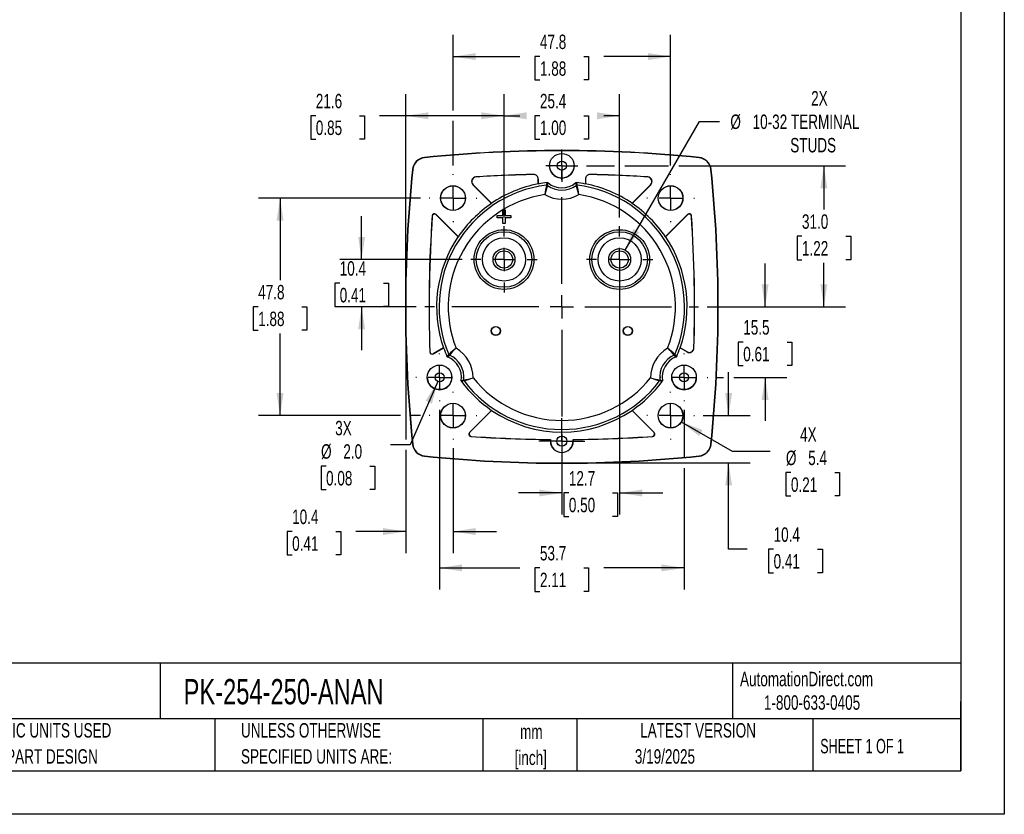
# Model space of a CAD drawing. Header units: millimetres. Extents: x 0 to 419, y 0 to 324.
# Tile 8 of 13: x 203 to 419, y 0 to 175. Entities that reach past the tile are written whole.
import ezdxf

# ---------------------------------------------------------------- set-up
doc = ezdxf.new("R2010")
doc.units = ezdxf.units.MM
doc.header["$LTSCALE"] = 1.5
doc.linetypes.add('CENTERX2', pattern=[20.32, 12.7, -2.54, 2.54, -2.54])
doc.layers.add('CENTER', color=40, linetype='CENTERX2')
doc.layers.add('DIMENSIONS', color=140, linetype='Continuous', lineweight=25)
doc.layers.add('TEXT', color=140, linetype='Continuous', lineweight=25)
doc.styles.add('SLDTEXTSTYLE0', font='TXT', dxfattribs={"width": 0.7})
doc.styles.add('SLDTEXTSTYLE1', font='TXT', dxfattribs={"width": 0.65})
doc.dimstyles.new('SLDDIMSTYLE0', dxfattribs={"dimtxt": 3.237012, "dimasz": 4.953, "dimexe": 0, "dimexo": 0.0625, "dimgap": 0.809253, "dimtad": 0, "dimtih": 1, "dimtoh": 1, "dimrnd": 1e-09, "dimzin": 12, "dimdsep": 46, "dimtxsty": 'SLDTEXTSTYLE0', "dimsah": 1, "dimcen": 0.09, "dimadec": 0, "dimazin": 3, "dimtfac": 1, "dimtofl": 0, "dimtmove": 0, "dimatfit": 3, "dimfxl": 0, "dimfrac": 2, "dimtolj": 1, "dimtzin": 12, "dimarcsym": 0})
doc.dimstyles.new('SLDDIMSTYLE2', dxfattribs={"dimtxt": 3.237012, "dimasz": 4.953, "dimexe": 0, "dimexo": 0.0625, "dimgap": 0.809253, "dimtad": 0, "dimtih": 1, "dimtoh": 1, "dimrnd": 1e-09, "dimzin": 12, "dimdsep": 46, "dimtxsty": 'SLDTEXTSTYLE0', "dimsah": 1, "dimcen": 0.09, "dimadec": 0, "dimazin": 3, "dimtfac": 1, "dimtmove": 0, "dimatfit": 0, "dimfxl": 0, "dimfrac": 2, "dimtolj": 1, "dimtzin": 12, "dimarcsym": 0})
doc.dimstyles.new('SLDDIMSTYLE4', dxfattribs={"dimtxt": 3.237012, "dimasz": 4.953, "dimexe": 0, "dimexo": 0.0625, "dimgap": 0.809253, "dimtad": 0, "dimtih": 1, "dimtoh": 1, "dimrnd": 1e-09, "dimzin": 4, "dimdsep": 46, "dimtxsty": 'SLDTEXTSTYLE0', "dimsah": 1, "dimcen": 0.09, "dimadec": 0, "dimazin": 1, "dimtfac": 1, "dimtofl": 0, "dimtmove": 0, "dimatfit": 3, "dimfxl": 0, "dimfrac": 2, "dimtolj": 1, "dimtzin": 12, "dimarcsym": 0})
doc.dimstyles.new('SLDDIMSTYLE5', dxfattribs={"dimtxt": 3.237012, "dimasz": 4.953, "dimexe": 0, "dimexo": 0.0625, "dimgap": 0.809253, "dimtad": 0, "dimtih": 1, "dimtoh": 1, "dimrnd": 1e-09, "dimzin": 12, "dimdsep": 46, "dimtxsty": 'SLDTEXTSTYLE0', "dimsah": 1, "dimcen": 0, "dimadec": 0, "dimazin": 3, "dimtfac": 1, "dimtofl": 0, "dimtmove": 0, "dimatfit": 3, "dimfxl": 0, "dimfrac": 2, "dimtolj": 1, "dimtzin": 12, "dimarcsym": 0})
doc.dimstyles.new('SLDDIMSTYLE6', dxfattribs={"dimtxt": 3.237012, "dimasz": 4.953, "dimexe": 0, "dimexo": 0.0625, "dimgap": 0.809253, "dimtad": 0, "dimtih": 1, "dimtoh": 1, "dimrnd": 1e-09, "dimzin": 12, "dimdsep": 46, "dimtxsty": 'SLDTEXTSTYLE0', "dimsah": 1, "dimcen": 0, "dimadec": 0, "dimazin": 3, "dimtfac": 1, "dimtofl": 0, "dimtmove": 0, "dimatfit": 3, "dimfxl": 0, "dimfrac": 2, "dimtolj": 1, "dimtzin": 12, "dimarcsym": 0})
doc.dimstyles.new('SLDDIMSTYLE7', dxfattribs={"dimtxt": 3.237012, "dimasz": 4.953, "dimexe": 0, "dimexo": 0.0625, "dimgap": 0.809253, "dimtad": 0, "dimtih": 1, "dimtoh": 1, "dimrnd": 1e-09, "dimzin": 4, "dimdsep": 46, "dimtxsty": 'SLDTEXTSTYLE0', "dimsah": 1, "dimcen": 0, "dimadec": 0, "dimazin": 1, "dimtfac": 1, "dimtofl": 0, "dimtmove": 0, "dimatfit": 3, "dimfxl": 0, "dimfrac": 2, "dimtolj": 1, "dimtzin": 12, "dimarcsym": 0})

# ---------------------------------------------------------------- blocks, each defined once
blk = doc.blocks.new('SW_NOTE_0_1')
at = {"layer": 'TEXT', "color": 0, "linetype": 'CENTERX2', "lineweight": 18, "char_height": 3.175, "attachment_point": 2, "style": 'SLDTEXTSTYLE0'}
for s, insert in [('mm', (4.27, 4.09)), ('[inch]', (4.14, -1.64))]:
    blk.add_mtext(s, dxfattribs=dict(at, insert=insert))
blk = doc.blocks.new('SW_NOTE_0_2')
at = {"layer": 'TEXT', "color": 0, "linetype": 'CENTERX2', "lineweight": 18, "char_height": 3.175, "attachment_point": 1, "style": 'SLDTEXTSTYLE0'}
for s, insert in [('UNLESS OTHERWISE', (0, 4.09)), ('SPECIFIED UNITS ARE:', (0, -1.64))]:
    blk.add_mtext(s, dxfattribs=dict(at, insert=insert))
blk = doc.blocks.new('SW_NOTE_0_6')
at = {"layer": 'TEXT', "color": 0, "linetype": 'CENTERX2', "lineweight": 18, "char_height": 3.175, "attachment_point": 1, "style": 'SLDTEXTSTYLE0'}
for s, insert in [('METRIC UNITS USED', (0, 4.09)), ('FOR PART DESIGN', (0, -1.64))]:
    blk.add_mtext(s, dxfattribs=dict(at, insert=insert))
blk = doc.blocks.new('_D_11')
at = {"layer": 'DIMENSIONS'}
for p, q in [((335.8, 124), (352.11, 152.25)), ((352.11, 152.25), (356.54, 152.25))]:
    blk.add_line(p, q, dxfattribs=at)
blk.add_solid([(335.8, 124), (338.93, 127.91), (337.61, 128.67)], dxfattribs=at)
at = {"layer": 'DIMENSIONS', "char_height": 3.175, "attachment_point": 1, "style": 'SLDTEXTSTYLE0'}
for s, insert in [('2X', (376.67, 158.92)), ('%%c', (358.92, 153.77)), ('10-32 TERMINAL', (363.81, 153.77)), ('STUDS', (372.08, 148.63))]:
    blk.add_mtext(s, dxfattribs=dict(at, insert=insert))
blk = doc.blocks.new('_D_12')
at = {"layer": 'DIMENSIONS'}
for p, q in [((298, 154.64), (298, 171.27)), ((345.8, 142.58), (345.8, 171.27)), ((298, 166.51), (312.7, 166.51)), ((317.09, 166.51), (316, 166.51)), ((316, 166.51), (316, 161.37)), ((326.71, 166.51), (327.79, 166.51)), ((327.79, 166.51), (327.79, 161.37)), ((345.8, 166.51), (331.09, 166.51)), ((316, 161.37), (317.09, 161.37)), ((327.79, 161.37), (326.71, 161.37)), ((298, 142.58), (298, 152.36))]:
    blk.add_line(p, q, dxfattribs=at)
for points in [[(298, 166.51), (302.95, 165.75), (302.95, 167.27)], [(345.8, 166.51), (340.84, 167.27), (340.84, 165.75)]]:
    blk.add_solid(points, dxfattribs=at)
at = {"layer": 'DIMENSIONS', "char_height": 3.175, "attachment_point": 1, "style": 'SLDTEXTSTYLE0'}
for s, insert in [('47.8', (317.09, 171.33)), ('1.88', (317.09, 165.46))]:
    blk.add_mtext(s, dxfattribs=dict(at, insert=insert))
blk = doc.blocks.new('_D_13')
at = {"layer": 'DIMENSIONS'}
for p, q in [((358.54, 87.61), (358.54, 97.14)), ((352.96, 87.61), (363.3, 87.61)), ((323.8, 77.21), (363.3, 77.21)), ((358.54, 58.24), (358.54, 77.21)), ((362.59, 58.24), (358.54, 58.24)), ((368.42, 58.24), (367.33, 58.24)), ((367.33, 58.24), (367.33, 53.09)), ((378.04, 58.24), (379.13, 58.24)), ((379.13, 58.24), (379.13, 53.09)), ((367.33, 53.09), (368.42, 53.09)), ((379.13, 53.09), (378.04, 53.09))]:
    blk.add_line(p, q, dxfattribs=at)
for points in [[(358.54, 87.61), (359.3, 92.57), (357.78, 92.57)], [(358.54, 77.21), (357.78, 72.26), (359.3, 72.26)]]:
    blk.add_solid(points, dxfattribs=at)
at = {"layer": 'DIMENSIONS', "char_height": 3.175, "attachment_point": 1, "style": 'SLDTEXTSTYLE0'}
for s, insert in [('10.4', (368.42, 63.06)), ('0.41', (368.42, 57.19))]:
    blk.add_mtext(s, dxfattribs=dict(at, insert=insert))
blk = doc.blocks.new('_D_14')
at = {"layer": 'DIMENSIONS'}
for p, q in [((287.6, 109.61), (287.6, 82.34)), ((287.6, 80.06), (287.6, 57.38)), ((298, 80.45), (298, 57.38)), ((262.65, 62.14), (261.57, 62.14)), ((261.57, 62.14), (261.57, 57)), ((272.27, 62.14), (273.36, 62.14)), ((273.36, 62.14), (273.36, 57)), ((287.6, 62.14), (276.66, 62.14)), ((298, 62.14), (307.52, 62.14)), ((261.57, 57), (262.65, 57)), ((273.36, 57), (272.27, 57))]:
    blk.add_line(p, q, dxfattribs=at)
for points in [[(287.6, 62.14), (282.64, 62.91), (282.64, 61.38)], [(298, 62.14), (302.95, 61.38), (302.95, 62.91)]]:
    blk.add_solid(points, dxfattribs=at)
at = {"layer": 'DIMENSIONS', "char_height": 3.175, "attachment_point": 1, "style": 'SLDTEXTSTYLE0'}
for s, insert in [('10.4', (262.65, 66.96)), ('0.41', (262.65, 61.09))]:
    blk.add_mtext(s, dxfattribs=dict(at, insert=insert))
blk = doc.blocks.new('_D_15')
at = {"layer": 'DIMENSIONS'}
for p, q in [((334.6, 120.02), (334.6, 65.85)), ((321.9, 79.55), (321.9, 65.85)), ((321.9, 70.61), (312.37, 70.61)), ((323.44, 70.61), (322.35, 70.61)), ((322.35, 70.61), (322.35, 65.47)), ((333.06, 70.61), (334.14, 70.61)), ((334.14, 70.61), (334.14, 65.47)), ((334.6, 70.61), (344.12, 70.61)), ((322.35, 65.47), (323.44, 65.47)), ((334.14, 65.47), (333.06, 65.47))]:
    blk.add_line(p, q, dxfattribs=at)
for points in [[(321.9, 70.61), (316.94, 71.37), (316.94, 69.85)], [(334.6, 70.61), (339.55, 69.85), (339.55, 71.37)]]:
    blk.add_solid(points, dxfattribs=at)
at = {"layer": 'DIMENSIONS', "char_height": 3.175, "attachment_point": 1, "style": 'SLDTEXTSTYLE0'}
for s, insert in [('12.7', (323.44, 75.43)), ('0.50', (323.44, 69.56))]:
    blk.add_mtext(s, dxfattribs=dict(at, insert=insert))
blk = doc.blocks.new('_D_16')
at = {"layer": 'DIMENSIONS'}
for p, q in [((290.83, 135.41), (255.23, 135.41)), ((260, 135.41), (260, 117.38)), ((255.19, 111.51), (254.1, 111.51)), ((254.1, 111.51), (254.1, 106.37)), ((264.81, 111.51), (265.89, 111.51)), ((265.89, 111.51), (265.89, 106.37)), ((254.1, 106.37), (255.19, 106.37)), ((265.89, 106.37), (264.81, 106.37)), ((260, 87.61), (260, 105.64)), ((286.45, 87.61), (255.23, 87.61)), ((290.83, 87.61), (288.74, 87.61))]:
    blk.add_line(p, q, dxfattribs=at)
for points in [[(260, 135.41), (259.23, 130.46), (260.76, 130.46)], [(260, 87.61), (260.76, 92.57), (259.23, 92.57)]]:
    blk.add_solid(points, dxfattribs=at)
at = {"layer": 'DIMENSIONS', "char_height": 3.175, "attachment_point": 1, "style": 'SLDTEXTSTYLE0'}
for s, insert in [('47.8', (255.19, 116.33)), ('1.88', (255.19, 110.46))]:
    blk.add_mtext(s, dxfattribs=dict(at, insert=insert))
blk = doc.blocks.new('_D_17')
at = {"layer": 'DIMENSIONS'}
for p, q in [((327.34, 142.52), (333.45, 142.52)), ((335.74, 142.52), (345.35, 142.52)), ((347.63, 142.52), (384.22, 142.52)), ((379.46, 142.52), (379.46, 132.89)), ((374.65, 127.02), (373.57, 127.02)), ((373.57, 127.02), (373.57, 121.87)), ((384.27, 127.02), (385.36, 127.02)), ((385.36, 127.02), (385.36, 121.87)), ((373.57, 121.87), (374.65, 121.87)), ((379.46, 111.51), (379.46, 121.15)), ((385.36, 121.87), (384.27, 121.87)), ((353.86, 111.51), (384.22, 111.51))]:
    blk.add_line(p, q, dxfattribs=at)
for points in [[(379.46, 142.52), (378.7, 137.57), (380.22, 137.57)], [(379.46, 111.51), (380.22, 116.47), (378.7, 116.47)]]:
    blk.add_solid(points, dxfattribs=at)
at = {"layer": 'DIMENSIONS', "char_height": 3.175, "attachment_point": 1, "style": 'SLDTEXTSTYLE0'}
for s, insert in [('31.0', (374.65, 131.84)), ('1.22', (374.65, 125.97))]:
    blk.add_mtext(s, dxfattribs=dict(at, insert=insert))
blk = doc.blocks.new('_D_18')
at = {"layer": 'DIMENSIONS'}
for p, q in [((366.56, 111.51), (366.56, 121.04)), ((353.86, 111.51), (371.32, 111.51)), ((361.75, 103.77), (360.66, 103.77)), ((360.66, 103.77), (360.66, 98.62)), ((371.37, 103.77), (372.45, 103.77)), ((372.45, 103.77), (372.45, 98.62)), ((360.66, 98.62), (361.75, 98.62)), ((372.45, 98.62), (371.37, 98.62)), ((355.89, 96.02), (357.4, 96.02)), ((359.68, 96.02), (371.32, 96.02)), ((366.56, 96.02), (366.56, 86.5))]:
    blk.add_line(p, q, dxfattribs=at)
for points in [[(366.56, 111.51), (367.32, 116.47), (365.79, 116.47)], [(366.56, 96.02), (365.79, 91.07), (367.32, 91.07)]]:
    blk.add_solid(points, dxfattribs=at)
at = {"layer": 'DIMENSIONS', "char_height": 3.175, "attachment_point": 1, "style": 'SLDTEXTSTYLE0'}
for s, insert in [('15.5', (361.75, 108.59)), ('0.61', (361.75, 102.72))]:
    blk.add_mtext(s, dxfattribs=dict(at, insert=insert))
blk = doc.blocks.new('_D_19')
at = {"layer": 'DIMENSIONS'}
for p, q in [((295.05, 88.88), (295.05, 49.39)), ((348.74, 88.88), (348.74, 78.36)), ((348.74, 76.07), (348.74, 49.39)), ((295.05, 54.15), (312.7, 54.15)), ((317.09, 54.15), (316, 54.15)), ((316, 54.15), (316, 49)), ((326.71, 54.15), (327.79, 54.15)), ((327.79, 54.15), (327.79, 49)), ((348.74, 54.15), (331.09, 54.15)), ((316, 49), (317.09, 49)), ((327.79, 49), (326.71, 49))]:
    blk.add_line(p, q, dxfattribs=at)
for points in [[(295.05, 54.15), (300, 53.39), (300, 54.91)], [(348.74, 54.15), (343.79, 54.91), (343.79, 53.39)]]:
    blk.add_solid(points, dxfattribs=at)
at = {"layer": 'DIMENSIONS', "char_height": 3.175, "attachment_point": 1, "style": 'SLDTEXTSTYLE0'}
for s, insert in [('53.7', (317.09, 58.97)), ('2.11', (317.09, 53.1))]:
    blk.add_mtext(s, dxfattribs=dict(at, insert=insert))
blk = doc.blocks.new('_D_20')
at = {"layer": 'DIMENSIONS'}
for p, q in [((277.91, 121.92), (277.91, 131.45)), ((300, 121.92), (273.15, 121.92)), ((273.1, 116.72), (272.02, 116.72)), ((272.02, 116.72), (272.02, 111.57)), ((282.72, 116.72), (283.81, 116.72)), ((283.81, 116.72), (283.81, 111.57)), ((272.02, 111.57), (273.1, 111.57)), ((289.93, 111.51), (273.15, 111.51)), ((277.91, 111.51), (277.91, 101.99)), ((283.81, 111.57), (282.72, 111.57))]:
    blk.add_line(p, q, dxfattribs=at)
for points in [[(277.91, 121.92), (278.67, 126.88), (277.15, 126.88)], [(277.91, 111.51), (277.15, 106.56), (278.67, 106.56)]]:
    blk.add_solid(points, dxfattribs=at)
at = {"layer": 'DIMENSIONS', "char_height": 3.175, "attachment_point": 1, "style": 'SLDTEXTSTYLE0'}
for s, insert in [('10.4', (273.1, 121.54)), ('0.41', (273.1, 115.67))]:
    blk.add_mtext(s, dxfattribs=dict(at, insert=insert))
blk = doc.blocks.new('_D_21')
at = {"layer": 'DIMENSIONS'}
for p, q in [((309.2, 131.12), (309.2, 158.26)), ((334.6, 131.12), (334.6, 158.26)), ((309.2, 153.5), (312.7, 153.5)), ((317.09, 153.5), (316, 153.5)), ((316, 153.5), (316, 148.35)), ((326.71, 153.5), (327.79, 153.5)), ((327.79, 153.5), (327.79, 148.35)), ((334.6, 153.5), (331.09, 153.5)), ((316, 148.35), (317.09, 148.35)), ((327.79, 148.35), (326.71, 148.35))]:
    blk.add_line(p, q, dxfattribs=at)
for points in [[(309.2, 153.5), (314.15, 152.74), (314.15, 154.26)], [(334.6, 153.5), (329.64, 154.26), (329.64, 152.74)]]:
    blk.add_solid(points, dxfattribs=at)
at = {"layer": 'DIMENSIONS', "char_height": 3.175, "attachment_point": 1, "style": 'SLDTEXTSTYLE0'}
for s, insert in [('25.4', (317.09, 158.32)), ('1.00', (317.09, 152.45))]:
    blk.add_mtext(s, dxfattribs=dict(at, insert=insert))
blk = doc.blocks.new('_D_22')
at = {"layer": 'DIMENSIONS'}
for p, q in [((348.15, 86.25), (359.34, 79.8)), ((359.34, 79.8), (367.67, 79.8)), ((372.23, 75.09), (371.14, 75.09)), ((371.14, 75.09), (371.14, 69.95)), ((381.84, 75.09), (382.93, 75.09)), ((382.93, 75.09), (382.93, 69.95)), ((371.14, 69.95), (372.23, 69.95)), ((382.93, 69.95), (381.84, 69.95))]:
    blk.add_line(p, q, dxfattribs=at)
blk.add_solid([(348.15, 86.25), (352.06, 83.12), (352.82, 84.44)], dxfattribs=at)
at = {"layer": 'DIMENSIONS', "char_height": 3.175, "attachment_point": 1, "style": 'SLDTEXTSTYLE0'}
for s, insert in [('4X', (374.24, 85.06)), ('%%c', (371.13, 79.91)), ('5.4', (376.02, 79.91)), ('0.21', (372.23, 74.04))]:
    blk.add_mtext(s, dxfattribs=dict(at, insert=insert))
blk = doc.blocks.new('_D_23')
at = {"layer": 'DIMENSIONS'}
for p, q in [((287.6, 113.42), (287.6, 158.26)), ((309.2, 131.12), (309.2, 158.26)), ((267.85, 153.5), (266.76, 153.5)), ((266.76, 153.5), (266.76, 148.35)), ((277.47, 153.5), (278.56, 153.5)), ((278.56, 153.5), (278.56, 148.35)), ((287.6, 153.5), (281.86, 153.5)), ((309.2, 153.5), (287.6, 153.5)), ((266.76, 148.35), (267.85, 148.35)), ((278.56, 148.35), (277.47, 148.35))]:
    blk.add_line(p, q, dxfattribs=at)
for points in [[(287.6, 153.5), (292.55, 152.74), (292.55, 154.26)], [(309.2, 153.5), (304.24, 154.26), (304.24, 152.74)]]:
    blk.add_solid(points, dxfattribs=at)
at = {"layer": 'DIMENSIONS', "char_height": 3.175, "attachment_point": 1, "style": 'SLDTEXTSTYLE0'}
for s, insert in [('21.6', (267.85, 158.32)), ('0.85', (267.85, 152.45))]:
    blk.add_mtext(s, dxfattribs=dict(at, insert=insert))
blk = doc.blocks.new('_D_24')
at = {"layer": 'DIMENSIONS'}
for p, q in [((294.65, 95.11), (288.6, 81.2)), ((288.6, 81.2), (284.27, 81.2)), ((270.1, 76.5), (269.01, 76.5)), ((269.01, 76.5), (269.01, 71.36)), ((279.72, 76.5), (280.81, 76.5)), ((280.81, 76.5), (280.81, 71.36)), ((269.01, 71.36), (270.1, 71.36)), ((280.81, 71.36), (279.72, 71.36))]:
    blk.add_line(p, q, dxfattribs=at)
blk.add_solid([(294.65, 95.11), (291.97, 90.87), (293.37, 90.26)], dxfattribs=at)
at = {"layer": 'DIMENSIONS', "char_height": 3.175, "attachment_point": 1, "style": 'SLDTEXTSTYLE0'}
for s, insert in [('3X', (272.11, 86.46)), ('%%c', (269, 81.32)), ('2.0', (273.89, 81.32)), ('0.08', (270.1, 75.45))]:
    blk.add_mtext(s, dxfattribs=dict(at, insert=insert))
blk = doc.blocks.new('SW_CENTERMARKSYMBOL_0')
at = {"layer": 'CENTER', "color": 0}
for p, q in [((0, 5.08), (0, 7.29)), ((0, 0), (0, 2.54)), ((-5.08, 0), (-7.29, 0)), ((0, 0), (-2.54, 0)), ((0, 0), (0, -2.54)), ((0, 0), (2.54, 0)), ((5.08, 0), (7.29, 0)), ((0, -5.08), (0, -7.29))]:
    blk.add_line(p, q, dxfattribs=at)
blk = doc.blocks.new('SW_CENTERMARKSYMBOL_1')
at = {"layer": 'CENTER', "color": 0}
for p, q in [((0, 5.08), (0, 7.29)), ((0, 0), (0, 2.54)), ((-5.08, 0), (-7.29, 0)), ((0, 0), (-2.54, 0)), ((0, 0), (0, -2.54)), ((0, 0), (2.54, 0)), ((5.08, 0), (7.29, 0)), ((0, -5.08), (0, -7.29))]:
    blk.add_line(p, q, dxfattribs=at)
blk = doc.blocks.new('SW_CENTERMARKSYMBOL_2')
at = {"layer": 'CENTER', "color": 0}
for p, q in [((0, 5.08), (0, 5.26)), ((0, 0), (0, 2.54)), ((-5.08, 0), (-5.26, 0)), ((0, 0), (-2.54, 0)), ((0, 0), (0, -2.54)), ((0, 0), (2.54, 0)), ((5.08, 0), (5.26, 0)), ((0, -5.08), (0, -5.26))]:
    blk.add_line(p, q, dxfattribs=at)
blk = doc.blocks.new('SW_CENTERMARKSYMBOL_3')
at = {"layer": 'CENTER', "color": 0}
for p, q in [((0, 5.08), (0, 5.26)), ((0, 0), (0, 2.54)), ((-5.08, 0), (-5.26, 0)), ((0, 0), (-2.54, 0)), ((0, 0), (0, -2.54)), ((0, 0), (2.54, 0)), ((5.08, 0), (5.26, 0)), ((0, -5.08), (0, -5.26))]:
    blk.add_line(p, q, dxfattribs=at)
blk = doc.blocks.new('SW_CENTERMARKSYMBOL_4')
at = {"layer": 'CENTER', "color": 0}
for p, q in [((0, 5.08), (0, 5.26)), ((0, 0), (0, 2.54)), ((-5.08, 0), (-5.26, 0)), ((0, 0), (-2.54, 0)), ((0, 0), (0, -2.54)), ((0, 0), (2.54, 0)), ((5.08, 0), (5.26, 0)), ((0, -5.08), (0, -5.26))]:
    blk.add_line(p, q, dxfattribs=at)
blk = doc.blocks.new('SW_CENTERMARKSYMBOL_5')
at = {"layer": 'CENTER', "color": 0}
for p, q in [((0, 5.08), (0, 5.26)), ((0, 0), (0, 2.54)), ((-5.08, 0), (-5.26, 0)), ((0, 0), (-2.54, 0)), ((0, 0), (0, -2.54)), ((0, 0), (2.54, 0)), ((5.08, 0), (5.26, 0)), ((0, -5.08), (0, -5.26))]:
    blk.add_line(p, q, dxfattribs=at)
blk = doc.blocks.new('SW_CENTERMARKSYMBOL_6')
at = {"layer": 'CENTER', "color": 0}
for p, q in [((0, 5.08), (0, 30.06)), ((0, 0), (0, 2.54)), ((-5.08, 0), (-30.06, 0)), ((0, 0), (-2.54, 0)), ((0, 0), (0, -2.54)), ((0, 0), (2.54, 0)), ((5.08, 0), (30.06, 0)), ((0, -5.08), (0, -30.06))]:
    blk.add_line(p, q, dxfattribs=at)
blk = doc.blocks.new('SW_CENTERMARKSYMBOL_7')
at = {"layer": 'CENTER', "color": 0}
for p, q in [((0, 2.54), (0, 3.54)), ((0, 0), (0, 2.54)), ((-2.54, 0), (-3.54, 0)), ((0, 0), (-2.54, 0)), ((0, 0), (0, -2.54)), ((0, 0), (2.54, 0)), ((2.54, 0), (3.54, 0)), ((0, -2.54), (0, -3.54))]:
    blk.add_line(p, q, dxfattribs=at)
blk = doc.blocks.new('SW_CENTERMARKSYMBOL_8')
at = {"layer": 'CENTER', "color": 0}
for p, q in [((0, 5.08), (0, 5.24)), ((0, 0), (0, 2.54)), ((-5.08, 0), (-5.24, 0)), ((0, 0), (-2.54, 0)), ((0, 0), (0, -2.54)), ((0, 0), (2.54, 0)), ((5.08, 0), (5.24, 0)), ((0, -5.08), (0, -5.24))]:
    blk.add_line(p, q, dxfattribs=at)
blk = doc.blocks.new('SW_CENTERMARKSYMBOL_9')
at = {"layer": 'CENTER', "color": 0}
for p, q in [((0, 2.54), (0, 5.06)), ((0, 0), (0, 2.54)), ((-2.54, 0), (-5.06, 0)), ((0, 0), (-2.54, 0)), ((0, 0), (0, -2.54)), ((0, 0), (2.54, 0)), ((2.54, 0), (5.06, 0)), ((0, -2.54), (0, -5.06))]:
    blk.add_line(p, q, dxfattribs=at)
blk = doc.blocks.new('SW_CENTERMARKSYMBOL_10')
at = {"layer": 'CENTER', "color": 0}
for p, q in [((0, 5.08), (0, 5.24)), ((0, 0), (0, 2.54)), ((-5.08, 0), (-5.24, 0)), ((0, 0), (-2.54, 0)), ((0, 0), (0, -2.54)), ((0, 0), (2.54, 0)), ((5.08, 0), (5.24, 0)), ((0, -5.08), (0, -5.24))]:
    blk.add_line(p, q, dxfattribs=at)

msp = doc.modelspace()

# ---------------------------------------------------------------- linework, layer by layer
at = {"color": 7, "linetype": 'Continuous'}
for p, q in [((419.104, 323.854), (419.104, 0.004)), ((419.104, 0.004), (0.004, 0.004))]:
    msp.add_line(p, q, dxfattribs=at)
for p, q in [((291.728, 144.33), (291.735, 144.262)), ((352.065, 144.33), (352.058, 144.262)), ((289.079, 141.681), (289.148, 141.674)), ((315.694, 140.615), (315.675, 140.596)), ((324.616, 142.513), (324.606, 142.746)), ((328.118, 140.596), (328.099, 140.615)), ((354.714, 141.681), (354.645, 141.674)), ((303.062, 140.048), (303.018, 140.065)), ((316.697, 139.596), (316.716, 139.616)), ((316.697, 139.596), (316.697, 138.517)), ((316.705, 138.518), (316.716, 138.499)), ((316.716, 138.499), (316.716, 139.616)), ((318.544, 138.258), (318.695, 138.805)), ((318.723, 138.211), (318.881, 138.751)), ((324.912, 138.751), (325.07, 138.211)), ((325.098, 138.805), (325.249, 138.258)), ((327.077, 139.616), (327.097, 139.596)), ((327.077, 139.616), (327.077, 138.499)), ((327.077, 138.499), (327.088, 138.518)), ((327.097, 139.596), (327.097, 138.517)), ((340.775, 140.065), (340.731, 140.048)), ((302.42, 138.343), (302.376, 138.36)), ((302.376, 138.36), (306.478, 134.258)), ((306.479, 134.284), (302.42, 138.343)), ((341.373, 138.343), (337.314, 134.284)), ((337.315, 134.258), (341.417, 138.36)), ((341.373, 138.343), (341.417, 138.36)), ((306.472, 134.279), (306.478, 134.258)), ((337.315, 134.258), (337.322, 134.279)), ((308.949, 132.81), (308.947, 132.813)), ((308.947, 132.813), (309.447, 132.813)), ((308.947, 131.563), (308.947, 132.813)), ((308.949, 132.81), (309.444, 132.81)), ((308.949, 131.56), (308.949, 132.81)), ((309.447, 132.813), (309.444, 132.81)), ((309.444, 132.81), (309.444, 131.56)), ((309.447, 132.813), (309.447, 131.563)), ((293.419, 131.492), (293.435, 131.449)), ((294.271, 131.811), (294.288, 131.768)), ((299.151, 126.932), (294.271, 131.811)), ((294.288, 131.768), (299.112, 126.943)), ((307.697, 131.063), (307.697, 131.563)), ((307.697, 131.563), (307.699, 131.56)), ((307.697, 131.563), (308.947, 131.563)), ((307.697, 131.063), (307.699, 131.065)), ((308.947, 131.063), (307.697, 131.063)), ((307.699, 131.065), (307.699, 131.56)), ((307.699, 131.56), (308.949, 131.56)), ((308.949, 131.065), (307.699, 131.065)), ((308.947, 131.563), (308.949, 131.56)), ((308.947, 131.063), (308.949, 131.065)), ((308.947, 129.813), (308.947, 131.063)), ((308.947, 129.813), (308.949, 129.815)), ((309.447, 129.813), (308.947, 129.813)), ((308.949, 129.815), (308.949, 131.065)), ((309.444, 129.815), (308.949, 129.815)), ((309.447, 131.563), (309.444, 131.56)), ((309.444, 131.56), (310.694, 131.56)), ((310.694, 131.065), (309.444, 131.065)), ((309.444, 131.065), (309.444, 129.815)), ((309.447, 131.063), (309.444, 131.065)), ((309.447, 129.813), (309.444, 129.815)), ((309.447, 131.563), (310.697, 131.563)), ((310.697, 131.063), (309.447, 131.063)), ((309.447, 131.063), (309.447, 129.813)), ((310.697, 131.563), (310.694, 131.56)), ((310.694, 131.56), (310.694, 131.065)), ((310.697, 131.063), (310.694, 131.065)), ((310.697, 131.563), (310.697, 131.063)), ((349.522, 131.811), (344.642, 126.932)), ((344.681, 126.943), (349.506, 131.768)), ((349.506, 131.768), (349.522, 131.811)), ((350.358, 131.449), (350.374, 131.492)), ((299.151, 126.932), (299.112, 126.943)), ((344.681, 126.943), (344.642, 126.932)), ((293.647, 101.185), (295.935, 102.506)), ((295.895, 102.505), (293.665, 101.218)), ((295.895, 102.505), (295.935, 102.506)), ((347.858, 102.506), (347.898, 102.505)), ((347.858, 102.506), (349.424, 101.602)), ((349.406, 101.635), (347.898, 102.505)), ((350.923, 102.437), (350.905, 102.47)), ((292.916, 101.634), (292.897, 101.601)), ((293.665, 101.218), (293.647, 101.185)), ((296.66, 100.639), (297.058, 101.044)), ((296.799, 100.505), (297.188, 100.912)), ((346.605, 100.912), (346.994, 100.505)), ((346.735, 101.044), (347.133, 100.639)), ((349.406, 101.635), (349.424, 101.602)), ((297.769, 96.013), (297.759, 96.246)), ((300.361, 95.415), (299.815, 95.282)), ((300.411, 95.237), (299.862, 95.095)), ((343.932, 95.095), (343.382, 95.237)), ((343.978, 95.282), (343.432, 95.415)), ((351.463, 96.013), (351.453, 96.246)), ((306.478, 88.767), (301.598, 83.888)), ((301.641, 83.904), (306.466, 88.729)), ((306.466, 88.729), (306.478, 88.767)), ((337.327, 88.729), (337.315, 88.767)), ((342.195, 83.888), (337.315, 88.767)), ((337.327, 88.729), (342.152, 83.904)), ((301.598, 83.888), (301.641, 83.904)), ((301.917, 83.035), (301.961, 83.051)), ((319.397, 82.374), (319.377, 82.355)), ((319.377, 82.355), (319.377, 82.013)), ((319.397, 82.013), (319.397, 82.374)), ((324.416, 82.355), (324.397, 82.374)), ((324.397, 82.374), (324.397, 82.013)), ((324.416, 82.013), (324.416, 82.355)), ((341.833, 83.051), (341.876, 83.035)), ((342.152, 83.904), (342.195, 83.888)), ((289.148, 81.351), (289.079, 81.344)), ((319.377, 82.013), (319.397, 82.013)), ((324.397, 82.013), (324.416, 82.013)), ((354.714, 81.344), (354.645, 81.351)), ((291.728, 78.695), (291.735, 78.764)), ((352.065, 78.695), (352.058, 78.764))]:
    msp.add_line(p, q)
at = {"flags": 128}
for points in [[(324.486, 141.683), (324.577, 142.053), (324.616, 142.513)], [(297.639, 95.183), (297.73, 95.553), (297.769, 96.013)], [(351.333, 95.183), (351.423, 95.553), (351.463, 96.013)]]:
    msp.add_lwpolyline(points, dxfattribs=at)
for centre, radius in [((321.897, 142.524), 2.7), ((321.897, 142.524), 1), ((297.997, 135.413), 2.719), ((297.997, 135.413), 2.7), ((345.797, 135.413), 2.719), ((345.797, 135.413), 2.7), ((309.197, 121.913), 6.558), ((309.197, 121.913), 6.1), ((334.597, 121.913), 6.558), ((334.597, 121.913), 6.1), ((309.197, 121.924), 4.75), ((334.597, 121.924), 4.75), ((309.197, 121.924), 2.4), ((309.197, 121.924), 1.9), ((334.597, 121.924), 2.4), ((334.597, 121.924), 1.9), ((307.397, 106.211), 1.015), ((307.397, 106.211), 0.95), ((336.397, 106.211), 1.015), ((336.397, 106.211), 0.95), ((295.05, 96.024), 2.7), ((348.743, 96.024), 2.7), ((295.05, 96.024), 1), ((348.743, 96.024), 1), ((297.997, 87.613), 2.719), ((297.997, 87.613), 2.7), ((345.797, 87.613), 2.719), ((345.797, 87.613), 2.7), ((321.897, 82.013), 1.111), ((321.897, 82.013), 1.1)]:
    msp.add_circle(centre, radius)
for centre, radius, start, end in [((321.897, -148.187), 294.069, 84.11164, 95.88836), ((321.897, -148.187), 294, 84.11164, 95.88836), ((292.032, 141.377), 2.969, 95.88836, 174.11164), ((292.032, 141.377), 2.9, 95.88836, 174.11164), ((351.761, 141.377), 2.9, 5.88836, 84.11164), ((351.761, 141.377), 2.969, 5.88836, 84.11164), ((581.597, 111.513), 294.069, 174.11164, 185.88836), ((581.597, 111.513), 294, 174.11164, 185.88836), ((321.897, -148.237), 288.919, 91.23006, 93.74645), ((315.716, 139.616), 1, 359.99933, 91.23073), ((321.897, 142.513), 2.7, 179.88574, 0), ((328.077, 139.616), 1, 88.76927, 180.00067), ((321.897, -148.237), 288.919, 86.25355, 88.76994), ((62.197, 111.513), 294, 354.11164, 5.88836), ((62.197, 111.513), 294.069, 354.11164, 5.88836), ((303.083, 139.067), 1, 93.74164, 225.0049), ((303.127, 139.05), 1, 93.73301, 225.00498), ((321.897, -148.237), 288.9, 91.23397, 93.73802), ((321.897, 111.513), 27.5, 100.88122, 124.11878), ((315.697, 139.596), 1, 359.99935, 91.23463), ((321.897, 111.513), 27.479, 96.68982, 100.86738), ((318.725, 138.556), 0.25, 51.27825, 96.69007), ((321.897, 142.513), 4.821, 231.2785, 308.7215), ((325.069, 138.556), 0.25, 83.30993, 128.72175), ((321.897, 111.513), 27.479, 79.13262, 83.31018), ((321.897, 111.513), 27.5, 55.88122, 79.11878), ((328.097, 139.596), 1, 88.76537, 180.00065), ((321.897, -148.237), 288.9, 86.26198, 88.76603), ((340.666, 139.05), 1, 314.99503, 86.26693), ((340.71, 139.067), 1, 314.99515, 86.25849), ((321.897, 111.513), 26.955, 97.14505, 202.85495), ((350.684, 131.289), 32.887, 167.7661, 171.43529), ((342.884, 130.443), 25.379, 162.17591, 166.91861), ((318.575, 138.01), 0.25, 53.59047, 97.13786), ((321.897, 142.513), 5.345, 233.58327, 306.41673), ((325.218, 138.01), 0.25, 82.86261, 126.40953), ((300.79, 130.41), 25.503, 13.09287, 17.81261), ((321.897, 111.513), 26.955, 337.14505, 82.85495), ((293.04, 131.277), 32.957, 8.56858, 12.23003), ((321.896, 111.513), 24.955, 98.60159, 201.39841), ((321.897, 111.513), 27.479, 124.13262, 145.86738), ((321.897, 142.513), 7.345, 239.45506, 300.54494), ((321.897, 111.513), 24.955, 338.60159, 81.39841), ((321.897, 111.513), 27.479, 34.13262, 55.86738), ((293.918, 131.458), 0.5, 44.99513, 176.03956), ((349.875, 131.458), 0.5, 3.96044, 135.00487), ((581.647, 111.513), 288.919, 176.03468, 181.96598), ((581.647, 111.513), 288.9, 176.04306, 181.95963), ((293.934, 131.414), 0.5, 44.99513, 176.04794), ((349.859, 131.414), 0.5, 3.95206, 135.00487), ((62.147, 111.513), 288.9, 358.20623, 3.95694), ((62.147, 111.513), 288.919, 358.19984, 3.96532), ((321.897, 111.513), 27.517, 145.89274, 199.10726), ((321.897, 111.513), 27.517, 340.89274, 34.10726), ((321.897, 111.513), 27.479, 199.13262, 203.31018), ((319.208, 76.641), 32.957, 128.56858, 132.23003), ((316.084, 83.785), 25.503, 133.09287, 137.81261), ((295.05, 96.013), 7.345, 359.45506, 60.54494), ((348.743, 96.013), 7.345, 119.45506, 180.54494), ((327.797, 83.872), 25.379, 42.17591, 46.91861), ((324.63, 76.694), 32.887, 47.7661, 51.43529), ((321.897, 111.513), 27.479, 336.68982, 340.86738), ((349.906, 102.501), 1, 239.99757, 358.20864), ((349.924, 102.468), 1, 239.99763, 358.20226), ((293.397, 101.618), 0.5, 181.96359, 300.00239), ((293.415, 101.651), 0.5, 181.95724, 300.00239), ((296.89, 100.738), 0.25, 203.30993, 248.72175), ((295.05, 96.013), 4.821, 351.2785, 68.7215), ((297.288, 101.141), 0.25, 202.86261, 246.40953), ((295.05, 96.013), 5.345, 353.58327, 66.41673), ((348.743, 96.013), 5.345, 113.58327, 186.41673), ((348.743, 96.013), 4.821, 111.2785, 188.7215), ((346.505, 101.141), 0.25, 293.59047, 337.13786), ((346.903, 100.738), 0.25, 291.27825, 336.69007), ((295.05, 96.013), 2.7, 179.88584, 0), ((300.062, 95.244), 0.25, 171.27825, 216.69007), ((300.61, 95.387), 0.25, 173.59047, 217.13786), ((295.009, 120.224), 25.379, 282.17591, 286.91861), ((290.376, 126.555), 32.887, 287.7661, 291.43529), ((321.897, 111.513), 26.955, 217.14505, 322.85495), ((321.897, 111.512), 24.955, 218.60159, 321.39841), ((353.441, 126.621), 32.957, 248.56858, 252.23003), ((348.815, 120.343), 25.503, 253.09287, 257.81261), ((343.183, 95.387), 0.25, 322.86261, 6.40953), ((343.731, 95.244), 0.25, 323.30993, 8.72175), ((348.743, 96.013), 2.7, 179.88582, 0), ((321.897, 111.513), 27.479, 216.68982, 235.86738), ((321.897, 111.513), 27.479, 304.13262, 323.31018), ((321.897, 111.513), 27.517, 235.89274, 304.10726), ((301.952, 83.534), 0.5, 134.99513, 266.03956), ((301.995, 83.55), 0.5, 134.99513, 266.04794), ((321.897, 371.263), 288.919, 266.03468, 269.50041), ((321.897, 371.263), 288.9, 266.04306, 269.50418), ((321.897, 371.263), 288.9, 270.49582, 273.95694), ((321.897, 371.263), 288.919, 270.49959, 273.96532), ((341.798, 83.55), 0.5, 273.95206, 45.00487), ((341.842, 83.534), 0.5, 273.96044, 45.00487), ((292.032, 81.649), 2.969, 185.88836, 264.11164), ((292.032, 81.649), 2.9, 185.88836, 264.11164), ((321.897, 82.013), 2.519, 180, 0), ((321.897, 82.013), 2.5, 180, 0), ((351.761, 81.649), 2.9, 275.88836, 354.11164), ((351.761, 81.649), 2.969, 275.88836, 354.11164), ((321.897, 371.213), 294.069, 264.11164, 275.88836), ((321.897, 371.213), 294, 264.11164, 275.88836)]:
    msp.add_arc(centre, radius, start, end)
at = {"layer": 'TEXT'}
for p, q in [((409.575, 314.325), (409.575, 9.525)), ((409.575, 33.189), (9.525, 33.189)), ((233.638, 33.189), (233.638, 20.955)), ((359.363, 33.189), (359.363, 20.955)), ((409.575, 9.525), (409.575, 24.765)), ((409.575, 20.955), (9.525, 20.955)), ((245.67, 20.955), (245.67, 9.525)), ((304.536, 20.955), (304.536, 9.525)), ((325.218, 20.955), (325.218, 9.525)), ((377.023, 20.955), (377.023, 9.525)), ((9.525, 9.525), (409.575, 9.525))]:
    msp.add_line(p, q, dxfattribs=at)

# ---------------------------------------------------------------- block references
at = {"layer": 'CENTER'}
for name, p in [('SW_CENTERMARKSYMBOL_7', (321.897, 142.524)), ('SW_CENTERMARKSYMBOL_6', (321.897, 111.513)), ('SW_CENTERMARKSYMBOL_3', (297.997, 135.413)), ('SW_CENTERMARKSYMBOL_2', (345.797, 135.413)), ('SW_CENTERMARKSYMBOL_0', (309.197, 121.924)), ('SW_CENTERMARKSYMBOL_1', (334.597, 121.924)), ('SW_CENTERMARKSYMBOL_10', (295.05, 96.024)), ('SW_CENTERMARKSYMBOL_8', (348.743, 96.024)), ('SW_CENTERMARKSYMBOL_4', (297.997, 87.613)), ('SW_CENTERMARKSYMBOL_5', (345.797, 87.613)), ('SW_CENTERMARKSYMBOL_9', (321.897, 82.013))]:
    msp.add_blockref(name, p, dxfattribs=at)
at = {"layer": 'TEXT', "linetype": 'CENTERX2', "lineweight": 18}
for name, p in [('SW_NOTE_0_6', (192.718, 15.953)), ('SW_NOTE_0_2', (251.412, 15.953)), ('SW_NOTE_0_1', (310.929, 15.654))]:
    msp.add_blockref(name, p, dxfattribs=at)

# ---------------------------------------------------------------- texts
for s, insert, char_height, attachment_point, style in [('AutomationDirect.com', (361.042, 31.315), 3.175, 1, 'SLDTEXTSTYLE0'), ('PK-254-250-ANAN', (238.812, 29.73), 5.55625, 1, 'SLDTEXTSTYLE0'), ('1-800-633-0405', (366.287, 26.156), 3.175, 1, 'SLDTEXTSTYLE0'), ('LATEST VERSION', (351.828, 20.046), 3.175, 2, 'SLDTEXTSTYLE0'), ('SHEET 1 OF 1', (378.662, 16.577), 3.175, 1, 'SLDTEXTSTYLE1'), ('3/19/2025', (344.552, 14.309), 3.175, 2, 'SLDTEXTSTYLE0')]:
    msp.add_mtext(s, dxfattribs=dict(at, insert=insert, char_height=char_height, attachment_point=attachment_point, style=style))

# ---------------------------------------------------------------- dimensions: what is measured, and where the dimension line sits
at = {"layer": 'DIMENSIONS'}
for base, p1, p2, dimstyle, picture, middle in [((297.997, 166.51), (345.797, 140.672), (297.997, 140.672), 'SLDDIMSTYLE0', '_D_12', (321.897, 166.51)), ((287.597, 153.499), (309.197, 129.214), (287.597, 111.513), 'SLDDIMSTYLE0', '_D_23', (272.66, 153.499)), ((334.597, 153.499), (309.197, 129.214), (334.597, 129.214), 'SLDDIMSTYLE0', '_D_21', (321.897, 153.499)), ((334.597, 70.611), (321.897, 81.455), (334.597, 121.924), 'SLDDIMSTYLE2', '_D_15', (328.247, 70.611)), ((287.597, 62.144), (297.997, 82.354), (287.597, 111.513), 'SLDDIMSTYLE2', '_D_14', (267.463, 62.144)), ((295.05, 54.148), (348.743, 90.784), (295.05, 90.784), 'SLDDIMSTYLE0', '_D_19', (321.897, 54.148))]:
    dim = msp.add_linear_dim(base=base, p1=p1, p2=p2, dimstyle=dimstyle, dxfattribs=at)
    dim.commit()
    dim.dimension.update_dxf_attribs({"geometry": picture, "text_midpoint": middle, "dimtype": 160})
dim = msp.add_diameter_dim_2p(p1=(333.397, 119.845), p2=(335.797, 124.002), text='2X\\P%%c10-32 TERMINAL\\PSTUDS', dimstyle='SLDDIMSTYLE5', override={"dimpost": '<>'}, dxfattribs=at)
dim.commit()
dim.dimension.update_dxf_attribs({"geometry": '_D_11', "text_midpoint": (379.462, 152.253), "dimtype": 163})
for base, p1, p2, dimstyle, picture, middle in [((379.462, 111.513), (325.437, 142.524), (351.954, 111.513), 'SLDDIMSTYLE4', '_D_17', (379.462, 127.018)), ((259.997, 87.613), (292.737, 135.413), (292.737, 87.613), 'SLDDIMSTYLE0', '_D_16', (259.997, 111.513)), ((277.912, 121.924), (291.839, 111.513), (301.907, 121.924), 'SLDDIMSTYLE2', '_D_20', (277.912, 116.718)), ((366.556, 96.024), (351.954, 111.513), (353.983, 96.024), 'SLDDIMSTYLE2', '_D_18', (366.556, 103.768)), ((358.539, 77.213), (351.056, 87.613), (321.897, 77.213), 'SLDDIMSTYLE2', '_D_13', (358.539, 58.238))]:
    dim = msp.add_linear_dim(base=base, p1=p1, p2=p2, angle=90, dimstyle=dimstyle, dxfattribs=at)
    dim.commit()
    dim.dimension.update_dxf_attribs({"geometry": picture, "text_midpoint": middle, "dimtype": 160})
for p1, p2, text, dimstyle, picture, middle in [((295.449, 96.94), (294.651, 95.107), '3X\\P<>', 'SLDDIMSTYLE7', '_D_24', (274.91, 79.073)), ((343.442, 88.972), (348.151, 86.253), '4X\\P<>', 'SLDDIMSTYLE6', '_D_22', (377.035, 77.667))]:
    dim = msp.add_diameter_dim_2p(p1=p1, p2=p2, text=text, dimstyle=dimstyle, dxfattribs=at)
    dim.commit()
    dim.dimension.update_dxf_attribs({"geometry": picture, "text_midpoint": middle, "dimtype": 163})

doc.saveas('drawing.dxf')
